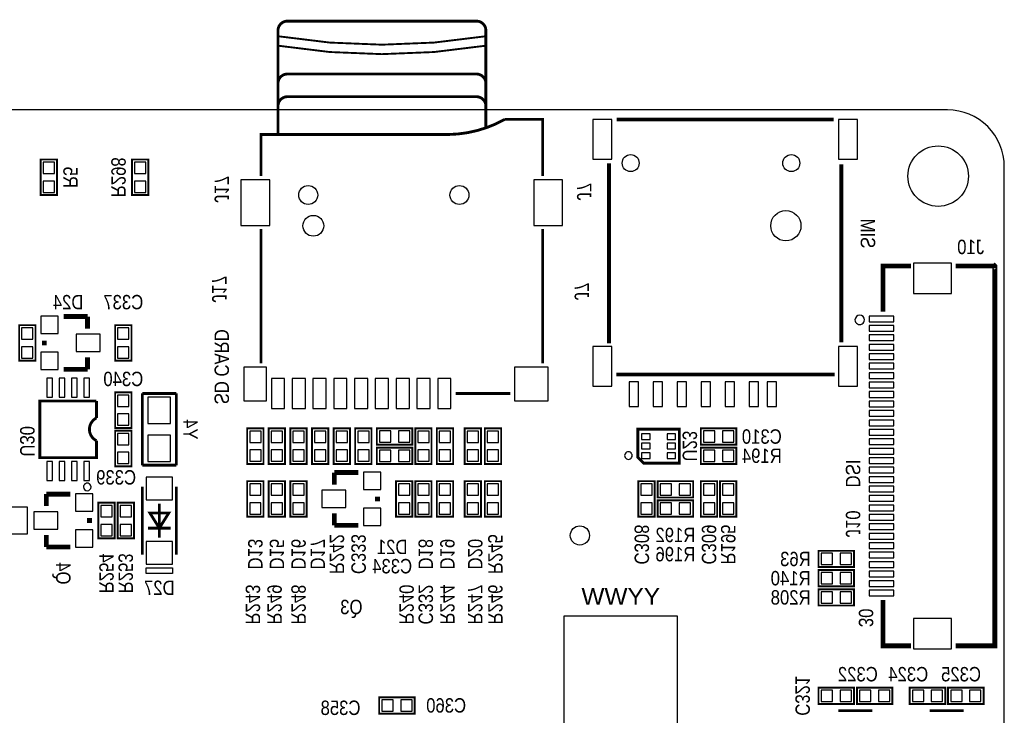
# Model space of a CAD drawing. Extents: x 0 to 111, y 0 to 76.
# Tile 7 of 7: x 59 to 111, y 39 to 76. Entities that reach past the tile are written whole.
import ezdxf
from ezdxf.enums import TextEntityAlignment as Align

# ---------------------------------------------------------------- set-up
doc = ezdxf.new("R2010")
doc.units = 0
for name, color, linetype in [('BG_OUTLINE', 12, 'CONTINUOUS'), ('BG_SILKSCREEN_BOTTOM', 150, 'CONTINUOUS'), ('PG_SILKSCREEN_BOTTOM', 150, 'CONTINUOUS'), ('PIN_BOTTOM', 202, 'CONTINUOUS'), ('RD_SILKSCREEN_BOTTOM', 150, 'CONTINUOUS')]:
    doc.layers.add(name, color=color, linetype=linetype)

msp = doc.modelspace()

# ---------------------------------------------------------------- linework, layer by layer
at = {"layer": 'BG_OUTLINE'}
msp.add_lwpolyline([(2.999994, 0), (108.000013, 0, 0.414212), (111.000007, 2.999994), (111.000007, 67.999991, 0.414214), (108.000013, 71.00001), (2.999994, 71.00001, 0.414214), (0, 67.999991), (0, 2.999994, 0.414212), (2.999994, 0)], format="xyb", dxfattribs=at)
at = {"layer": 'BG_SILKSCREEN_BOTTOM'}
msp.add_lwpolyline([(87.703406, 44.224194), (87.703406, 38.224206), (93.703394, 38.224206), (93.703394, 44.224194)], close=True, dxfattribs=at)
at = {"layer": 'PG_SILKSCREEN_BOTTOM'}
for points, const_width in [([(83.571588, 72.400008), (83.571588, 75.200002, 0.414217), (83.071589, 75.700001), (73.071609, 75.700001, 0.414216), (72.57161, 75.200002), (72.57161, 72.200008)], 0.150012), ([(72.57161, 74.900003, 0.081394), (83.571588, 74.900003)], 0.1), ([(72.57161, 74.400004, 0.081394), (83.571588, 74.400004)], 0.1), ([(83.571588, 71.20001), (83.571588, 72.400008, 0.414214), (83.071589, 72.900007), (73.071609, 72.900007, 0.414214), (72.57161, 72.400008), (72.57161, 71.20001)], 0.150012), ([(83.571588, 70.500011), (83.571588, 71.20001, 0.414214), (83.071589, 71.700009), (73.071609, 71.700009, 0.414213), (72.57161, 71.20001), (72.57161, 69.699988)], 0.150012), ([(81.571592, 69.699988, 0.124618), (84.571611, 70.500011)], 0.150012), ([(62.967997, 54.701948, 0.618015), (62.967997, 53.50195)], 0.150012)]:
    msp.add_lwpolyline(points, format="xyb", dxfattribs=dict(at, const_width=const_width))
for points, const_width in [([(83.571588, 70.500011), (83.571588, 70.100012)], 0.150012), ([(86.571607, 67.499992), (86.571607, 70.500011), (84.571611, 70.500011)], 0.150012), ([(90.482395, 70.500011), (96.231507, 70.500011)], 0.2), ([(96.231507, 70.500011), (101.980594, 70.500011)], 0.2), ([(71.671612, 67.499992), (71.671612, 69.699988), (81.571592, 69.699988)], 0.150012), ([(60.8838, 66.4972), (60.8838, 68.3768), (60.0202, 68.3768), (60.0202, 66.4972), (60.8838, 66.4972)], 0.1016), ([(65.7098, 66.4972), (65.7098, 68.3768), (64.8462, 68.3768), (64.8462, 66.4972), (65.7098, 66.4972)], 0.1016), ([(90.08651, 58.652689), (90.08651, 68.167707)], 0.2), ([(102.376503, 68.115307), (102.376503, 58.71149)], 0.2), ([(71.671612, 64.699998), (71.671612, 57.600012)], 0.150012), ([(86.571607, 57.600012), (86.571607, 64.699998)], 0.150012), ([(104.580004, 60.326397), (104.580004, 62.745087), (106.068901, 62.745087)], 0.254), ([(108.431101, 42.645101), (110.500008, 42.645101), (110.500008, 62.735206), (110.49, 62.745188), (110.489898, 62.745087), (108.431101, 62.745087)], 0.254), ([(62.4967, 60.071), (61.2267, 60.071)], 0.254), ([(62.4967, 59.436), (62.4967, 60.071)], 0.254), ([(59.7408, 57.7342), (59.7408, 59.6138), (58.8772, 59.6138), (58.8772, 57.7342), (59.7408, 57.7342)], 0.1016), ([(64.8208, 57.7342), (64.8208, 59.6138), (63.9572, 59.6138), (63.9572, 57.7342), (64.8208, 57.7342)], 0.1016), ([(60.2107, 58.547), (60.2107, 58.801)], 0.254), ([(62.4967, 57.912), (62.4967, 57.277)], 0.254), ([(62.4967, 57.277), (61.2267, 57.277)], 0.254), ([(102.0159, 56.999988), (90.475892, 56.999988)], 0.2), ([(64.8208, 54.1782), (64.8208, 56.0578), (63.9572, 56.0578), (63.9572, 54.1782), (64.8208, 54.1782)], 0.1016), ([(65.39484, 56.001971), (65.39484, 52.202055)], 0.149911), ([(67.193135, 56.001971), (65.39484, 56.001971)], 0.149911), ([(67.193135, 52.202055), (67.193135, 56.001971)], 0.149911), ([(81.971591, 55.99999), (84.871611, 55.99999)], 0.150012), ([(62.967997, 55.601946), (59.967978, 55.601946), (59.967978, 52.602054), (62.967997, 52.602054), (62.967997, 53.50195)], 0.150012), ([(62.967997, 54.701948), (62.967997, 55.601946)], 0.150012), ([(71.8058, 52.2732), (71.8058, 54.1528), (70.9422, 54.1528), (70.9422, 52.2732), (71.8058, 52.2732)], 0.1016), ([(72.9488, 52.2732), (72.9488, 54.1528), (72.0852, 54.1528), (72.0852, 52.2732), (72.9488, 52.2732)], 0.1016), ([(74.0918, 52.2732), (74.0918, 54.1528), (73.2282, 54.1528), (73.2282, 52.2732), (74.0918, 52.2732)], 0.1016), ([(75.2348, 52.2732), (75.2348, 54.1528), (74.3712, 54.1528), (74.3712, 52.2732), (75.2348, 52.2732)], 0.1016), ([(76.3778, 52.2732), (76.3778, 54.1528), (75.5142, 54.1528), (75.5142, 52.2732), (76.3778, 52.2732)], 0.1016), ([(77.5208, 52.2732), (77.5208, 54.1528), (76.6572, 54.1528), (76.6572, 52.2732), (77.5208, 52.2732)], 0.1016), ([(79.6798, 54.1528), (77.8002, 54.1528), (77.8002, 53.2892), (79.6798, 53.2892), (79.6798, 54.1528)], 0.1016), ([(80.6958, 52.2732), (80.6958, 54.1528), (79.8322, 54.1528), (79.8322, 52.2732), (80.6958, 52.2732)], 0.1016), ([(81.8388, 52.2732), (81.8388, 54.1528), (80.9752, 54.1528), (80.9752, 52.2732), (81.8388, 52.2732)], 0.1016), ([(83.312, 52.2732), (83.312, 54.1528), (82.4484, 54.1528), (82.4484, 52.2732), (83.312, 52.2732)], 0.1016), ([(84.3788, 52.2732), (84.3788, 54.1528), (83.5152, 54.1528), (83.5152, 52.2732), (84.3788, 52.2732)], 0.1016), ([(93.809947, 52.413002), (93.809947, 54.112998), (91.610053, 54.112998), (91.610053, 52.613001), (91.910052, 52.313002), (93.809947, 52.313002), (93.809947, 52.413002)], 0.150012), ([(94.9452, 53.2892), (96.8248, 53.2892), (96.8248, 54.1528), (94.9452, 54.1528), (94.9452, 53.2892)], 0.1016), ([(63.9572, 54.0258), (63.9572, 52.1462), (64.8208, 52.1462), (64.8208, 54.0258), (63.9572, 54.0258)], 0.1016), ([(77.8002, 52.2732), (79.6798, 52.2732), (79.6798, 53.1368), (77.8002, 53.1368), (77.8002, 52.2732)], 0.1016), ([(96.8248, 53.1368), (94.9452, 53.1368), (94.9452, 52.2732), (96.8248, 52.2732), (96.8248, 53.1368)], 0.1016), ([(65.39484, 52.202055), (67.193135, 52.202055)], 0.149911), ([(75.5523, 51.181), (75.5523, 51.816)], 0.254), ([(75.5523, 51.816), (76.8223, 51.816)], 0.254), ([(65.394002, 51.075946), (65.394002, 47.476054)], 0.150012), ([(67.193998, 47.476054), (67.193998, 51.075946)], 0.150012), ([(71.805292, 49.479708), (71.805292, 51.359308), (70.941692, 51.359308), (70.941692, 49.479708), (71.805292, 49.479708)], 0.1016), ([(72.948292, 49.479683), (72.948292, 51.359283), (72.084692, 51.359283), (72.084692, 49.479683), (72.948292, 49.479683)], 0.1016), ([(74.091292, 49.479733), (74.091292, 51.359333), (73.227692, 51.359333), (73.227692, 49.479733), (74.091292, 49.479733)], 0.1016), ([(79.6798, 49.4792), (79.6798, 51.3588), (78.8162, 51.3588), (78.8162, 49.4792), (79.6798, 49.4792)], 0.1016), ([(80.6958, 49.4792), (80.6958, 51.3588), (79.8322, 51.3588), (79.8322, 49.4792), (80.6958, 49.4792)], 0.1016), ([(80.9752, 51.3588), (80.9752, 49.4792), (81.8388, 49.4792), (81.8388, 51.3588), (80.9752, 51.3588)], 0.1016), ([(83.312, 49.4792), (83.312, 51.3588), (82.4484, 51.3588), (82.4484, 49.4792), (83.312, 49.4792)], 0.1016), ([(84.378292, 49.479708), (84.378292, 51.359308), (83.514692, 51.359308), (83.514692, 49.479708), (84.378292, 49.479708)], 0.1016), ([(91.6432, 51.359308), (91.6432, 49.479708), (92.5068, 49.479708), (92.5068, 51.359308), (91.6432, 51.359308)], 0.1016), ([(94.5388, 51.3588), (92.6592, 51.3588), (92.6592, 50.4952), (94.5388, 50.4952), (94.5388, 51.3588)], 0.1016), ([(94.9452, 51.3588), (94.9452, 49.4792), (95.8088, 49.4792), (95.8088, 51.3588), (94.9452, 51.3588)], 0.1016), ([(96.8248, 49.4792), (96.8248, 51.3588), (95.9612, 51.3588), (95.9612, 49.4792), (96.8248, 49.4792)], 0.1016), ([(60.3123, 50.038), (60.3123, 50.673)], 0.254), ([(60.3123, 50.673), (61.5823, 50.673)], 0.254), ([(77.8383, 50.546), (77.8383, 50.292)], 0.254), ([(63.0682, 50.2158), (63.0682, 48.3362), (63.9318, 48.3362), (63.9318, 50.2158), (63.0682, 50.2158)], 0.1016), ([(64.0842, 50.2158), (64.0842, 48.3362), (64.9478, 48.3362), (64.9478, 50.2158), (64.0842, 50.2158)], 0.1016), ([(66.294, 50.175947), (66.294, 48.375951)], 0.150012), ([(94.5388, 50.3428), (92.6592, 50.3428), (92.6592, 49.4792), (94.5388, 49.4792), (94.5388, 50.3428)], 0.1016), ([(62.5983, 49.403), (62.5983, 49.149)], 0.254), ([(66.294, 48.876052), (65.793899, 49.675847), (66.794101, 49.675847), (66.294, 48.876052)], 0.150012), ([(75.5523, 49.657), (75.5523, 49.022)], 0.254), ([(75.5523, 49.022), (76.8223, 49.022)], 0.254), ([(60.3123, 48.514), (60.3123, 47.879)], 0.254), ([(65.694001, 48.87595), (66.893999, 48.87595)], 0.150012), ([(60.3123, 47.879), (61.5823, 47.879)], 0.254), ([(101.1682, 46.8122), (103.0478, 46.8122), (103.0478, 47.6758), (101.1682, 47.6758), (101.1682, 46.8122)], 0.1016), ([(101.167717, 45.795717), (103.047317, 45.795717), (103.047317, 46.659317), (101.167717, 46.659317), (101.167717, 45.795717)], 0.1016), ([(101.1682, 44.7802), (103.0478, 44.7802), (103.0478, 45.6438), (101.1682, 45.6438), (101.1682, 44.7802)], 0.1016), ([(104.580004, 45.063994), (104.580004, 42.645101), (106.068901, 42.645101)], 0.254), ([(103.0478, 40.4368), (101.1682, 40.4368), (101.1682, 39.5732), (103.0478, 39.5732), (103.0478, 40.4368)], 0.1016), ([(103.2002, 39.5732), (105.0798, 39.5732), (105.0798, 40.4368), (103.2002, 40.4368), (103.2002, 39.5732)], 0.1016), ([(107.8738, 40.4368), (105.9942, 40.4368), (105.9942, 39.5732), (107.8738, 39.5732), (107.8738, 40.4368)], 0.1016), ([(108.0262, 39.5732), (109.9058, 39.5732), (109.9058, 40.4368), (108.0262, 40.4368), (108.0262, 39.5732)], 0.1016), ([(77.9272, 39.0652), (79.8068, 39.0652), (79.8068, 39.9288), (77.9272, 39.9288), (77.9272, 39.0652)], 0.1016), ([(104.023998, 39.219048), (102.224002, 39.219048)], 0.150012), ([(108.849998, 39.218895), (107.050002, 39.218895)], 0.150012)]:
    msp.add_lwpolyline(points, dxfattribs=dict(at, const_width=const_width))
for points in [[(103.599996, 59.895207, 1), (103.100019, 59.895188, 1)], [(91.310054, 52.71295, 1), (90.909946, 52.712948, 1)], [(62.684025, 51.054, 1), (62.283979, 51.053988, 1)]]:
    msp.add_lwpolyline(points, format="xyb", close=True, dxfattribs=at)
msp.add_lwpolyline([(65.594001, 46.776056), (66.993999, 46.776056), (66.993999, 46.476056), (65.594001, 46.476056)], close=True, dxfattribs=at)
at = {"layer": 'PIN_BOTTOM'}
for points in [[(89.231495, 70.489991), (89.231495, 68.389995), (90.231493, 68.389995), (90.231493, 70.489991)], [(102.23152, 70.489991), (102.23152, 68.389995), (103.231518, 68.389995), (103.231518, 70.489991)], [(60.152305, 67.637203), (60.751695, 67.637203), (60.751695, 68.236592), (60.152305, 68.236592)], [(64.978305, 67.637203), (65.577695, 67.637203), (65.577695, 68.236592), (64.978305, 68.236592)], [(60.152305, 66.637408), (60.751695, 66.637408), (60.751695, 67.236797), (60.152305, 67.236797)], [(64.978305, 66.637408), (65.577695, 66.637408), (65.577695, 67.236797), (64.978305, 67.236797)], [(70.609511, 67.306495), (70.609511, 64.893495), (72.133511, 64.893495), (72.133511, 67.306495)], [(86.109607, 67.306495), (86.109607, 64.893495), (87.633607, 64.893495), (87.633607, 67.306495)], [(108.200012, 62.89515), (106.200016, 62.89515), (106.200016, 61.295255), (108.200012, 61.295255)], [(60.0329, 59.1693), (60.9473, 59.1693), (60.9473, 60.0837), (60.0329, 60.0837)], [(105.149993, 60.095092), (103.849995, 60.095092), (103.849995, 59.795092), (105.149993, 59.795092)], [(59.009305, 58.874203), (59.608695, 58.874203), (59.608695, 59.473592), (59.009305, 59.473592)], [(64.089305, 58.874203), (64.688695, 58.874203), (64.688695, 59.473592), (64.089305, 59.473592)], [(105.149993, 59.594991), (103.849995, 59.594991), (103.849995, 59.294992), (105.149993, 59.294992)], [(61.8871, 58.2168), (63.1571, 58.2168), (63.1571, 59.1312), (61.8871, 59.1312)], [(105.149993, 59.095094), (103.849995, 59.095094), (103.849995, 58.795094), (105.149993, 58.795094)], [(59.009305, 57.874408), (59.608695, 57.874408), (59.608695, 58.473797), (59.009305, 58.473797)], [(64.089305, 57.874408), (64.688695, 57.874408), (64.688695, 58.473797), (64.089305, 58.473797)], [(89.231495, 58.48999), (89.231495, 56.389994), (90.231493, 56.389994), (90.231493, 58.48999)], [(102.23152, 58.48999), (102.23152, 56.389994), (103.231518, 56.389994), (103.231518, 58.48999)], [(105.149993, 58.594993), (103.849995, 58.594993), (103.849995, 58.294994), (105.149993, 58.294994)], [(60.0329, 57.2643), (60.9473, 57.2643), (60.9473, 58.1787), (60.0329, 58.1787)], [(105.149993, 58.095096), (103.849995, 58.095096), (103.849995, 57.795096), (105.149993, 57.795096)], [(70.771563, 57.388989), (70.771563, 55.610989), (71.971459, 55.610989), (71.971459, 57.388989)], [(85.082405, 57.388989), (85.082405, 55.610989), (86.860405, 55.610989), (86.860405, 57.388989)], [(105.149993, 57.594995), (103.849995, 57.594995), (103.849995, 57.294996), (105.149993, 57.294996)], [(60.643008, 55.801946), (60.643008, 56.801944), (60.343009, 56.801944), (60.343009, 55.801946)], [(61.293019, 55.801946), (61.293019, 56.801944), (60.99302, 56.801944), (60.99302, 55.801946)], [(61.943005, 55.801946), (61.943005, 56.801944), (61.643006, 56.801944), (61.643006, 55.801946)], [(62.593017, 55.801946), (62.593017, 56.801944), (62.293017, 56.801944), (62.293017, 55.801946)], [(72.221407, 56.799836), (72.221407, 55.19994), (72.921406, 55.19994), (72.921406, 56.799836)], [(73.321507, 56.799836), (73.321507, 55.19994), (74.021506, 55.19994), (74.021506, 56.799836)], [(74.421606, 56.799836), (74.421606, 55.19994), (75.121605, 55.19994), (75.121605, 56.799836)], [(75.521604, 56.799836), (75.521604, 55.19994), (76.221603, 55.19994), (76.221603, 56.799836)], [(76.621399, 56.799836), (76.621399, 55.19994), (77.321397, 55.19994), (77.321397, 56.799836)], [(77.721498, 56.799836), (77.721498, 55.19994), (78.421497, 55.19994), (78.421497, 56.799836)], [(78.821597, 56.799836), (78.821597, 55.19994), (79.521596, 55.19994), (79.521596, 56.799836)], [(79.921392, 56.799836), (79.921392, 55.19994), (80.621391, 55.19994), (80.621391, 56.799836)], [(81.021491, 56.799836), (81.021491, 55.19994), (81.72149, 55.19994), (81.72149, 56.799836)], [(105.149993, 57.095098), (103.849995, 57.095098), (103.849995, 56.795099), (105.149993, 56.795099)], [(91.151519, 56.610009), (91.151519, 55.310011), (91.651518, 55.310011), (91.651518, 56.610009)], [(92.421519, 56.610009), (92.421519, 55.310011), (92.921518, 55.310011), (92.921518, 56.610009)], [(93.691519, 56.610009), (93.691519, 55.310011), (94.191518, 55.310011), (94.191518, 56.610009)], [(94.961519, 56.610009), (94.961519, 55.310011), (95.461518, 55.310011), (95.461518, 56.610009)], [(96.231519, 56.610009), (96.231519, 55.310011), (96.731518, 55.310011), (96.731518, 56.610009)], [(97.50152, 56.610009), (97.50152, 55.310011), (98.001518, 55.310011), (98.001518, 56.610009)], [(98.451505, 56.610009), (98.451505, 55.310011), (98.951504, 55.310011), (98.951504, 56.610009)], [(105.149993, 56.594997), (103.849995, 56.594997), (103.849995, 56.294998), (105.149993, 56.294998)], [(64.089305, 55.318203), (64.688695, 55.318203), (64.688695, 55.917592), (64.089305, 55.917592)], [(65.694001, 54.402863), (66.893897, 54.402863), (66.893897, 55.80286), (65.694001, 55.80286)], [(105.149993, 56.0951), (103.849995, 56.0951), (103.849995, 55.7951), (105.149993, 55.7951)], [(105.149993, 55.594999), (103.849995, 55.594999), (103.849995, 55.295), (105.149993, 55.295)], [(64.089305, 54.318408), (64.688695, 54.318408), (64.688695, 54.917797), (64.089305, 54.917797)], [(105.149993, 55.095102), (103.849995, 55.095102), (103.849995, 54.795102), (105.149993, 54.795102)], [(105.149993, 54.595001), (103.849995, 54.595001), (103.849995, 54.295002), (105.149993, 54.295002)], [(64.688695, 53.885592), (64.089305, 53.885592), (64.089305, 53.286203), (64.688695, 53.286203)], [(65.694001, 52.401241), (66.893897, 52.401241), (66.893897, 53.801239), (65.694001, 53.801239)], [(71.074305, 53.413203), (71.673695, 53.413203), (71.673695, 54.012592), (71.074305, 54.012592)], [(72.217305, 53.413203), (72.816695, 53.413203), (72.816695, 54.012592), (72.217305, 54.012592)], [(73.360305, 53.413203), (73.959695, 53.413203), (73.959695, 54.012592), (73.360305, 54.012592)], [(74.503305, 53.413203), (75.102695, 53.413203), (75.102695, 54.012592), (74.503305, 54.012592)], [(75.646305, 53.413203), (76.245695, 53.413203), (76.245695, 54.012592), (75.646305, 54.012592)], [(76.789305, 53.413203), (77.388695, 53.413203), (77.388695, 54.012592), (76.789305, 54.012592)], [(78.539797, 53.421305), (78.539797, 54.020695), (77.940408, 54.020695), (77.940408, 53.421305)], [(79.539592, 53.421305), (79.539592, 54.020695), (78.940203, 54.020695), (78.940203, 53.421305)], [(79.964305, 53.413203), (80.563695, 53.413203), (80.563695, 54.012592), (79.964305, 54.012592)], [(81.107305, 53.413203), (81.706695, 53.413203), (81.706695, 54.012592), (81.107305, 54.012592)], [(82.580505, 53.413203), (83.179895, 53.413203), (83.179895, 54.012592), (82.580505, 54.012592)], [(83.647305, 53.413203), (84.246695, 53.413203), (84.246695, 54.012592), (83.647305, 54.012592)], [(91.81004, 53.562999), (92.260052, 53.562999), (92.260052, 53.862999), (91.81004, 53.862999)], [(93.16005, 53.562999), (93.610062, 53.562999), (93.610062, 53.862999), (93.16005, 53.862999)], [(95.085408, 54.020695), (95.085408, 53.421305), (95.684797, 53.421305), (95.684797, 54.020695)], [(96.085203, 54.020695), (96.085203, 53.421305), (96.684592, 53.421305), (96.684592, 54.020695)], [(105.149993, 54.095104), (103.849995, 54.095104), (103.849995, 53.795105), (105.149993, 53.795105)], [(91.81004, 53.063), (92.260052, 53.063), (92.260052, 53.363), (91.81004, 53.363)], [(93.16005, 53.063), (93.610062, 53.063), (93.610062, 53.363), (93.16005, 53.363)], [(105.149993, 53.595003), (103.849995, 53.595003), (103.849995, 53.295004), (105.149993, 53.295004)], [(64.688695, 52.885797), (64.089305, 52.885797), (64.089305, 52.286408), (64.688695, 52.286408)], [(71.074305, 52.413408), (71.673695, 52.413408), (71.673695, 53.012797), (71.074305, 53.012797)], [(72.217305, 52.413408), (72.816695, 52.413408), (72.816695, 53.012797), (72.217305, 53.012797)], [(73.360305, 52.413408), (73.959695, 52.413408), (73.959695, 53.012797), (73.360305, 53.012797)], [(74.503305, 52.413408), (75.102695, 52.413408), (75.102695, 53.012797), (74.503305, 53.012797)], [(75.646305, 52.413408), (76.245695, 52.413408), (76.245695, 53.012797), (75.646305, 53.012797)], [(76.789305, 52.413408), (77.388695, 52.413408), (77.388695, 53.012797), (76.789305, 53.012797)], [(77.940408, 53.004695), (77.940408, 52.405305), (78.539797, 52.405305), (78.539797, 53.004695)], [(78.940203, 53.004695), (78.940203, 52.405305), (79.539592, 52.405305), (79.539592, 53.004695)], [(79.964305, 52.413408), (80.563695, 52.413408), (80.563695, 53.012797), (79.964305, 53.012797)], [(81.107305, 52.413408), (81.706695, 52.413408), (81.706695, 53.012797), (81.107305, 53.012797)], [(82.580505, 52.413408), (83.179895, 52.413408), (83.179895, 53.012797), (82.580505, 53.012797)], [(83.647305, 52.413408), (84.246695, 52.413408), (84.246695, 53.012797), (83.647305, 53.012797)], [(91.81004, 52.563001), (92.260052, 52.563001), (92.260052, 52.863001), (91.81004, 52.863001)], [(93.16005, 52.563001), (93.610062, 52.563001), (93.610062, 52.863001), (93.16005, 52.863001)], [(95.684797, 52.405305), (95.684797, 53.004695), (95.085408, 53.004695), (95.085408, 52.405305)], [(96.684592, 52.405305), (96.684592, 53.004695), (96.085203, 53.004695), (96.085203, 52.405305)], [(105.149993, 53.095106), (103.849995, 53.095106), (103.849995, 52.795107), (105.149993, 52.795107)], [(60.643008, 51.401955), (60.643008, 52.401953), (60.343009, 52.401953), (60.343009, 51.401955)], [(61.293019, 51.401955), (61.293019, 52.401953), (60.99302, 52.401953), (60.99302, 51.401955)], [(61.943005, 51.401955), (61.943005, 52.401953), (61.643006, 52.401953), (61.643006, 51.401955)], [(62.593017, 51.401955), (62.593017, 52.401953), (62.293017, 52.401953), (62.293017, 51.401955)], [(105.149993, 52.595005), (103.849995, 52.595005), (103.849995, 52.295006), (105.149993, 52.295006)], [(105.149993, 52.095108), (103.849995, 52.095108), (103.849995, 51.795108), (105.149993, 51.795108)], [(66.993999, 51.575894), (65.594001, 51.575894), (65.594001, 50.375998), (66.993999, 50.375998)], [(78.0161, 51.8287), (77.1017, 51.8287), (77.1017, 50.9143), (78.0161, 50.9143)], [(105.149993, 51.595007), (103.849995, 51.595007), (103.849995, 51.295008), (105.149993, 51.295008)], [(71.073797, 50.619711), (71.673187, 50.619711), (71.673187, 51.2191), (71.073797, 51.2191)], [(72.216797, 50.619685), (72.816187, 50.619685), (72.816187, 51.219075), (72.216797, 51.219075)], [(73.359797, 50.619736), (73.959187, 50.619736), (73.959187, 51.219125), (73.359797, 51.219125)], [(78.948305, 50.619203), (79.547695, 50.619203), (79.547695, 51.218592), (78.948305, 51.218592)], [(79.964305, 50.619203), (80.563695, 50.619203), (80.563695, 51.218592), (79.964305, 51.218592)], [(81.706695, 51.218592), (81.107305, 51.218592), (81.107305, 50.619203), (81.706695, 50.619203)], [(82.580505, 50.619203), (83.179895, 50.619203), (83.179895, 51.218592), (82.580505, 51.218592)], [(83.646797, 50.619711), (84.246187, 50.619711), (84.246187, 51.2191), (83.646797, 51.2191)], [(92.374695, 51.2191), (91.775305, 51.2191), (91.775305, 50.619711), (92.374695, 50.619711)], [(93.398797, 50.627305), (93.398797, 51.226695), (92.799408, 51.226695), (92.799408, 50.627305)], [(94.398592, 50.627305), (94.398592, 51.226695), (93.799203, 51.226695), (93.799203, 50.627305)], [(95.676695, 51.218592), (95.077305, 51.218592), (95.077305, 50.619203), (95.676695, 50.619203)], [(96.093305, 50.619203), (96.692695, 50.619203), (96.692695, 51.218592), (96.093305, 51.218592)], [(105.149993, 51.095084), (103.849995, 51.095084), (103.849995, 50.795085), (105.149993, 50.795085)], [(62.7761, 50.6857), (61.8617, 50.6857), (61.8617, 49.7713), (62.7761, 49.7713)], [(76.1619, 50.8762), (74.8919, 50.8762), (74.8919, 49.9618), (76.1619, 49.9618)], [(105.149993, 50.594984), (103.849995, 50.594984), (103.849995, 50.294984), (105.149993, 50.294984)], [(63.799695, 50.075592), (63.200305, 50.075592), (63.200305, 49.476203), (63.799695, 49.476203)], [(64.815695, 50.075592), (64.216305, 50.075592), (64.216305, 49.476203), (64.815695, 49.476203)], [(71.073797, 49.619916), (71.673187, 49.619916), (71.673187, 50.219305), (71.073797, 50.219305)], [(72.216797, 49.619891), (72.816187, 49.619891), (72.816187, 50.21928), (72.216797, 50.21928)], [(73.359797, 49.619941), (73.959187, 49.619941), (73.959187, 50.219331), (73.359797, 50.219331)], [(78.948305, 49.619408), (79.547695, 49.619408), (79.547695, 50.218797), (78.948305, 50.218797)], [(79.964305, 49.619408), (80.563695, 49.619408), (80.563695, 50.218797), (79.964305, 50.218797)], [(81.706695, 50.218797), (81.107305, 50.218797), (81.107305, 49.619408), (81.706695, 49.619408)], [(82.580505, 49.619408), (83.179895, 49.619408), (83.179895, 50.218797), (82.580505, 50.218797)], [(83.646797, 49.619916), (84.246187, 49.619916), (84.246187, 50.219305), (83.646797, 50.219305)], [(92.374695, 50.219305), (91.775305, 50.219305), (91.775305, 49.619916), (92.374695, 49.619916)], [(93.398797, 49.611305), (93.398797, 50.210695), (92.799408, 50.210695), (92.799408, 49.611305)], [(94.398592, 49.611305), (94.398592, 50.210695), (93.799203, 50.210695), (93.799203, 49.611305)], [(95.676695, 50.218797), (95.077305, 50.218797), (95.077305, 49.619408), (95.676695, 49.619408)], [(96.093305, 49.619408), (96.692695, 49.619408), (96.692695, 50.218797), (96.093305, 50.218797)], [(105.149993, 50.095086), (103.849995, 50.095086), (103.849995, 49.795087), (105.149993, 49.795087)], [(59.322945, 48.576001), (59.322945, 49.975999), (58.123049, 49.975999), (58.123049, 48.576001)], [(60.9219, 49.7332), (59.6519, 49.7332), (59.6519, 48.8188), (60.9219, 48.8188)], [(78.0161, 49.9237), (77.1017, 49.9237), (77.1017, 49.0093), (78.0161, 49.0093)], [(105.149993, 49.594986), (103.849995, 49.594986), (103.849995, 49.294986), (105.149993, 49.294986)], [(63.799695, 49.075797), (63.200305, 49.075797), (63.200305, 48.476408), (63.799695, 48.476408)], [(64.815695, 49.075797), (64.216305, 49.075797), (64.216305, 48.476408), (64.815695, 48.476408)], [(105.149993, 49.095089), (103.849995, 49.095089), (103.849995, 48.795089), (105.149993, 48.795089)], [(62.7761, 48.7807), (61.8617, 48.7807), (61.8617, 47.8663), (62.7761, 47.8663)], [(105.149993, 48.594988), (103.849995, 48.594988), (103.849995, 48.294989), (105.149993, 48.294989)], [(66.993999, 48.175901), (65.594001, 48.175901), (65.594001, 46.976005), (66.993999, 46.976005)], [(105.149993, 48.09509), (103.849995, 48.09509), (103.849995, 47.795091), (105.149993, 47.795091)], [(101.308408, 47.543695), (101.308408, 46.944305), (101.907797, 46.944305), (101.907797, 47.543695)], [(102.308203, 47.543695), (102.308203, 46.944305), (102.907592, 46.944305), (102.907592, 47.543695)], [(105.149993, 47.59499), (103.849995, 47.59499), (103.849995, 47.29499), (105.149993, 47.29499)], [(105.149993, 47.095092), (103.849995, 47.095092), (103.849995, 46.795093), (105.149993, 46.795093)], [(101.307925, 46.527212), (101.307925, 45.927823), (101.907315, 45.927823), (101.907315, 46.527212)], [(102.30772, 46.527212), (102.30772, 45.927823), (102.907109, 45.927823), (102.907109, 46.527212)], [(105.149993, 46.594992), (103.849995, 46.594992), (103.849995, 46.294992), (105.149993, 46.294992)], [(105.149993, 46.095196), (103.849995, 46.095196), (103.849995, 45.795197), (105.149993, 45.795197)], [(101.308408, 45.511695), (101.308408, 44.912305), (101.907797, 44.912305), (101.907797, 45.511695)], [(102.308203, 45.511695), (102.308203, 44.912305), (102.907592, 44.912305), (102.907592, 45.511695)], [(105.149993, 45.594994), (103.849995, 45.594994), (103.849995, 45.294994), (105.149993, 45.294994)], [(108.200012, 44.095137), (106.200016, 44.095137), (106.200016, 42.495241), (108.200012, 42.495241)], [(101.907797, 39.705305), (101.907797, 40.304695), (101.308408, 40.304695), (101.308408, 39.705305)], [(102.907592, 39.705305), (102.907592, 40.304695), (102.308203, 40.304695), (102.308203, 39.705305)], [(103.340408, 40.304695), (103.340408, 39.705305), (103.939797, 39.705305), (103.939797, 40.304695)], [(104.340203, 40.304695), (104.340203, 39.705305), (104.939592, 39.705305), (104.939592, 40.304695)], [(106.733797, 39.705305), (106.733797, 40.304695), (106.134408, 40.304695), (106.134408, 39.705305)], [(107.733592, 39.705305), (107.733592, 40.304695), (107.134203, 40.304695), (107.134203, 39.705305)], [(108.166408, 40.304695), (108.166408, 39.705305), (108.765797, 39.705305), (108.765797, 40.304695)], [(109.166203, 40.304695), (109.166203, 39.705305), (109.765592, 39.705305), (109.765592, 40.304695)], [(78.067408, 39.796695), (78.067408, 39.197305), (78.666797, 39.197305), (78.666797, 39.796695)], [(79.067203, 39.796695), (79.067203, 39.197305), (79.666592, 39.197305), (79.666592, 39.796695)]]:
    msp.add_lwpolyline(points, close=True, dxfattribs=at)
for centre, radius in [((107.499988, 67.499992), 1.599997), ((91.231517, 68.190008), 0.449999), ((99.7315, 68.190008), 0.449999), ((74.171607, 66.499994), 0.499999), ((82.171591, 66.499994), 0.499999), ((99.442803, 64.8716), 0.799998), ((74.442803, 64.8716), 0.549999), ((88.5444, 48.4886), 0.508)]:
    msp.add_circle(centre, radius, dxfattribs=at)

# ---------------------------------------------------------------- texts
at = {"layer": 'BG_SILKSCREEN_BOTTOM', "text_generation_flag": 2, "width": 0.866667}
for s, p in [('SIM', (103.4034, 63.6778)), ('J17', (69.088, 60.8076)), ('J7', (88.265, 60.9346)), ('SD CARD', (69.215, 55.4228)), ('DSI', (102.616, 51.0286)), ('J10', (102.616, 48.387))]:
    msp.add_text(s, height=0.762, rotation=270, dxfattribs=at).set_placement(p)
at = {"layer": 'BG_SILKSCREEN_BOTTOM', "text_generation_flag": 2, "width": 1.085714}
msp.add_text('YYWW', height=0.889, dxfattribs=at).set_placement((92.7862, 44.8183))
at = {"layer": 'PG_SILKSCREEN_BOTTOM', "text_generation_flag": 2, "width": 0.866667}
msp.add_text('30', height=0.762, rotation=270, dxfattribs=at).set_placement((103.3018, 43.6372))
at = {"layer": 'RD_SILKSCREEN_BOTTOM', "text_generation_flag": 2, "width": 0.866667}
for s, p in [('R298', (63.754, 67.437)), ('R5', (61.214, 67.437)), ('J17', (69.215, 66.802)), ('J7', (88.392, 66.675)), ('U30', (58.928, 53.467)), ('Y4', (67.564, 54.102914)), ('U23', (93.98, 53.213)), ('C308', (91.44, 48.006)), ('C309', (94.996, 48.006914)), ('R195', (96.012, 48.006914)), ('R242', (75.311, 47.498914)), ('C333', (76.454, 47.498914)), ('R245', (83.693, 47.498914)), ('D13', (70.993, 47.498)), ('D15', (72.136, 47.498)), ('D16', (73.279, 47.498)), ('D17', (74.295, 47.498)), ('D18', (80.01, 47.498)), ('D19', (81.153, 47.498914)), ('D20', (82.6262, 47.498914)), ('R254', (63.119, 46.482914)), ('R253', (64.135, 46.482914)), ('Q4', (60.833, 46.482914)), ('R243', (70.865492, 44.832422)), ('R249', (72.008492, 44.832397)), ('R248', (73.279, 44.831)), ('R240', (78.994, 44.831914)), ('C332', (80.01, 44.831914)), ('R244', (81.153, 44.831914)), ('R247', (82.6262, 44.831914)), ('R246', (83.692492, 44.832422)), ('C321', (99.949, 40.005))]:
    msp.add_text(s, height=0.762, rotation=270, dxfattribs=at).set_placement(p, align=Align.CENTER)
for s, p in [('J10', (109.22, 63.373)), ('D24', (61.468, 60.452)), ('C337', (64.389, 60.452)), ('C340', (64.389, 56.388)), ('C310', (98.171, 53.34)), ('R194', (98.171, 52.324)), ('C339', (64.008, 51.181)), ('R192', (93.599, 48.133)), ('D21', (78.613, 47.498)), ('R196', (93.599, 47.117)), ('R63', (99.949, 46.863)), ('C334', (78.613, 46.482)), ('R140', (99.694517, 45.846517)), ('D27', (66.294, 45.339)), ('R208', (99.695, 44.831)), ('Q3', (76.454, 44.323)), ('C322', (103.251, 40.767)), ('C324', (105.918, 40.767)), ('C325', (108.712, 40.767))]:
    msp.add_text(s, height=0.762, dxfattribs=at).set_placement(p, align=Align.CENTER)
for s, p in [('C358', (76.9366, 38.989)), ('C360', (82.5246, 39.116))]:
    msp.add_text(s, height=0.762, dxfattribs=at).set_placement(p)

doc.saveas('drawing.dxf')
